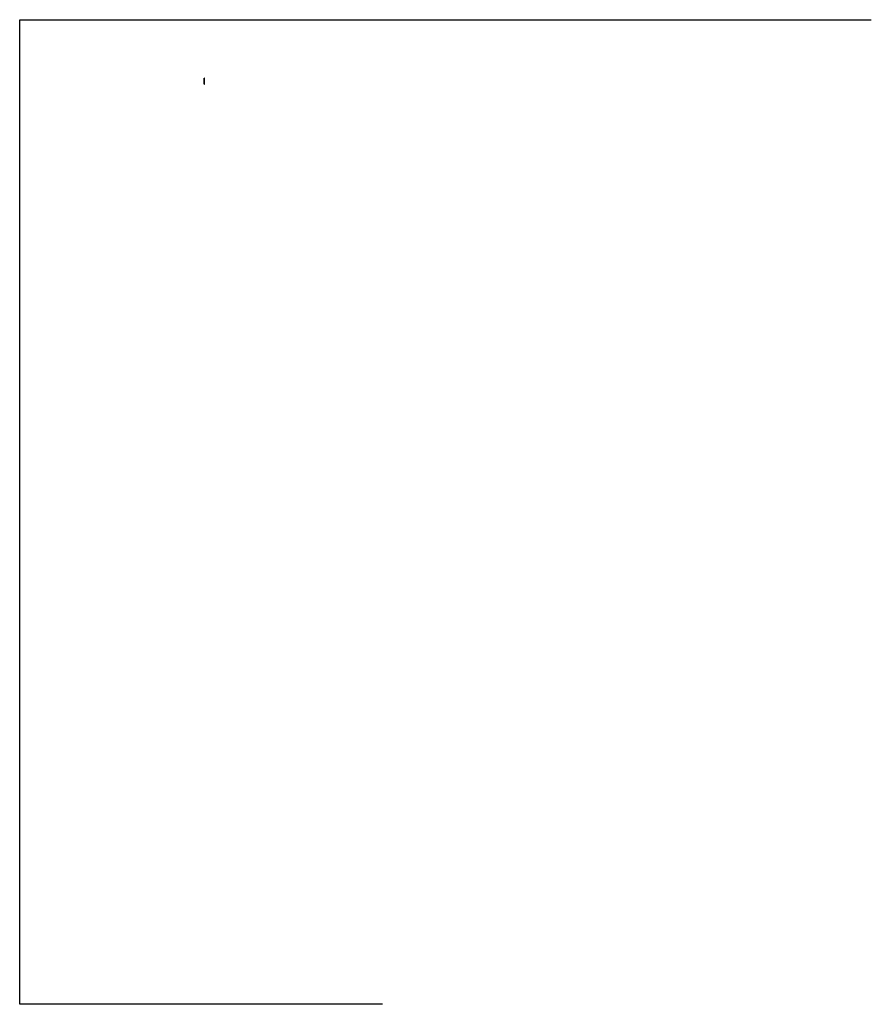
# Model space of a CAD drawing. Header units: millimetres. Extents: x -29973 to 125626, y -167930 to 11995.
import ezdxf

# ---------------------------------------------------------------- set-up
doc = ezdxf.new("R2010")
doc.units = ezdxf.units.MM
doc.layers.add('G-PLANOTM', color=6, linetype='Continuous', lineweight=40)

msp = doc.modelspace()

# ---------------------------------------------------------------- linework, layer by layer
at = {"layer": 'G-PLANOTM', "color": 33, "lineweight": 30, "true_color": 0xf8a23f}
msp.add_lwpolyline([(36330, -167930), (-29973, -167930), (-29973, 11995), (125626, 11995)], dxfattribs=at)
at = {"layer": 'G-PLANOTM', "lineweight": 25}
for points in [[(3726, 773), (3728, 789), (3729, 803), (3730, 816), (3731, 827), (3731, 838), (3731, 849), (3731, 860), (3730, 872), (3729, 886), (3729, 901), (3728, 917), (3727, 936), (3726, 958), (3726, 982), (3725, 1009), (3725, 1040), (3724, 1074), (3724, 1110), (3725, 1148), (3725, 1186), (3726, 1222), (3726, 1255), (3727, 1285), (3728, 1309)], [(3726, 213), (3726, 773)], [(3753, 213), (3726, 213)], [(3728, 1309), (3747, 1312), (3753, 1312)], [(3728, 1306), (3749, 1308), (3753, 1308)], [(3777, 1309), (3758, 1312), (3753, 1312)], [(3777, 1306), (3756, 1308), (3753, 1308)], [(3753, 213), (3780, 213)], [(3780, 773), (3778, 789), (3776, 803), (3775, 816), (3775, 827), (3775, 838), (3775, 849), (3775, 860), (3775, 872), (3776, 886), (3777, 901), (3778, 917), (3778, 936), (3779, 958), (3780, 982), (3780, 1009), (3781, 1040), (3781, 1074), (3781, 1110), (3781, 1148), (3780, 1186), (3780, 1222), (3779, 1255), (3778, 1285), (3777, 1309)], [(3780, 213), (3780, 773)]]:
    msp.add_lwpolyline(points, dxfattribs=at)

doc.saveas('drawing.dxf')
